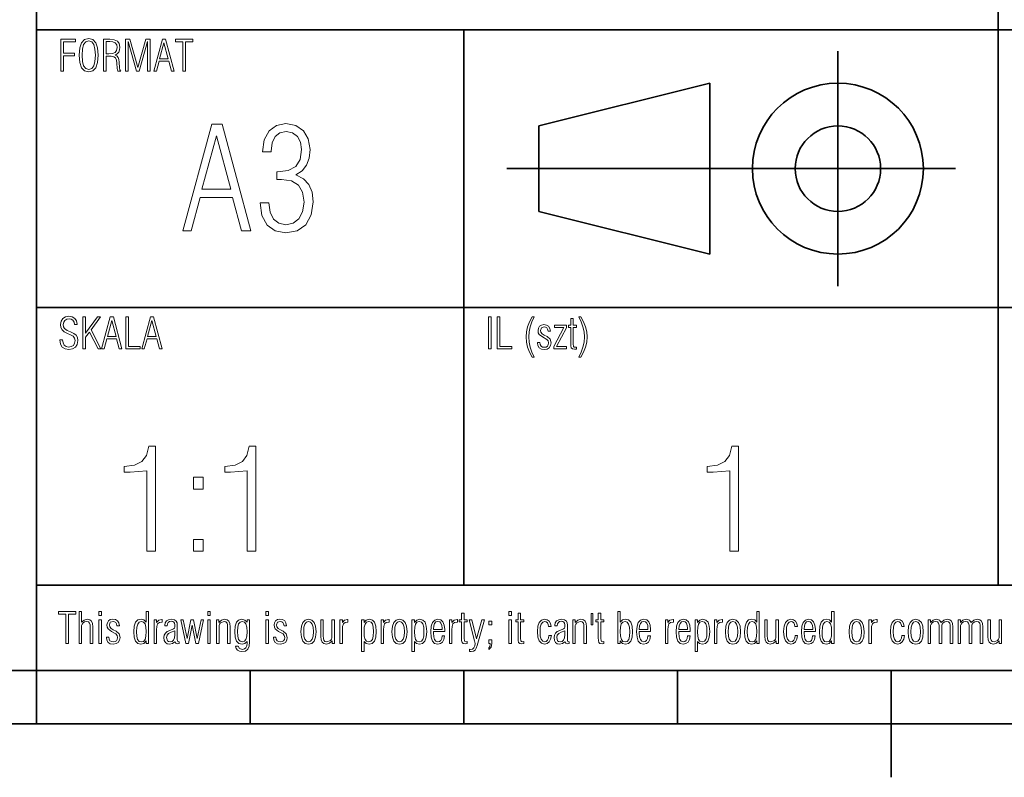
# Model space of a CAD drawing. Extents: x 0 to 420, y 0 to 297.
# Tile 5 of 9: x 219 to 265, y 5 to 40. Entities that reach past the tile are written whole.
import ezdxf

# ---------------------------------------------------------------- set-up
doc = ezdxf.new("R2010")
doc.units = 0

msp = doc.modelspace()

# ---------------------------------------------------------------- linework, layer by layer
at = {"color": 7, "lineweight": 35}
for p, q in [((220, 10), (220, 70)), ((265, 14), (265, 70)), ((220, 40), (385, 40)), ((240, 14), (240, 40)), ((257.5, 28), (257.5, 39)), ((243.5, 35.5), (251.5, 37.5)), ((251.5, 37.5), (251.5, 29.5)), ((243.5, 31.5), (243.5, 35.5)), ((242, 33.5), (263, 33.5)), ((251.5, 29.5), (243.5, 31.5)), ((220, 27), (385, 27)), ((220, 14), (385, 14)), ((10, 10), (410, 10)), ((220, 10), (220, 7.5)), ((220, 10), (410, 10)), ((230, 10), (230, 7.5)), ((240, 10), (240, 7.5)), ((250, 10), (250, 7.5)), ((260, 10), (260, 5)), ((110, 7.5), (310, 7.5))]:
    msp.add_line(p, q, dxfattribs=at)
at = {"color": 7, "lineweight": 13}
for points in [[(221.141, 38.061), (221.266, 38.061), (221.266, 38.788), (221.773, 38.788), (221.773, 38.903), (221.266, 38.903), (221.266, 39.444), (221.83, 39.444), (221.83, 39.561), (221.141, 39.561)], [(221.999, 38.812), (222.023, 38.468), (222.103, 38.224), (222.24, 38.077), (222.442, 38.031), (222.641, 38.077), (222.778, 38.222), (222.858, 38.466), (222.885, 38.812), (222.858, 39.156), (222.778, 39.398), (222.641, 39.543), (222.442, 39.591), (222.24, 39.543), (222.103, 39.398), (222.023, 39.154)], [(222.128, 38.812), (222.146, 39.102), (222.202, 39.309), (222.301, 39.434), (222.442, 39.477), (222.581, 39.434), (222.679, 39.309), (222.734, 39.102), (222.754, 38.812), (222.734, 38.52), (222.679, 38.313), (222.581, 38.188), (222.442, 38.148), (222.301, 38.188), (222.202, 38.313), (222.146, 38.52)], [(223.134, 38.061), (223.259, 38.061), (223.259, 38.76), (223.495, 38.76), (223.623, 38.742), (223.7, 38.685), (223.738, 38.585), (223.754, 38.436), (223.766, 38.194), (223.805, 38.061), (223.95, 38.061), (223.905, 38.132), (223.885, 38.226), (223.873, 38.49), (223.857, 38.613), (223.825, 38.707), (223.764, 38.776), (223.674, 38.82), (223.772, 38.874), (223.843, 38.953), (223.883, 39.056), (223.897, 39.187), (223.867, 39.354), (223.781, 39.47), (223.634, 39.539), (223.426, 39.561), (223.134, 39.561)], [(223.259, 38.87), (223.259, 39.45), (223.422, 39.45), (223.575, 39.434), (223.686, 39.386), (223.75, 39.299), (223.772, 39.172), (223.748, 39.028), (223.676, 38.933), (223.555, 38.885), (223.388, 38.87)], [(224.157, 38.061), (224.282, 38.061), (224.282, 39.454), (224.672, 38.061), (224.807, 38.061), (225.196, 39.454), (225.196, 38.061), (225.321, 38.061), (225.321, 39.561), (225.109, 39.561), (224.739, 38.236), (224.37, 39.561), (224.157, 39.561)], [(225.49, 38.061), (225.607, 38.061), (225.736, 38.532), (226.189, 38.532), (226.315, 38.061), (226.442, 38.061), (226.042, 39.561), (225.895, 39.561)], [(225.758, 38.647), (225.961, 39.396), (226.162, 38.647)], [(226.845, 38.061), (226.97, 38.061), (226.97, 39.44), (227.312, 39.44), (227.312, 39.561), (226.499, 39.561), (226.499, 39.44), (226.845, 39.44)], [(226.846, 30.584), (227.235, 30.584), (227.664, 32.154), (229.174, 32.154), (229.597, 30.584), (230.02, 30.584), (228.685, 35.584), (228.195, 35.584)], [(230.463, 31.906), (230.55, 31.302), (230.792, 30.852), (231.168, 30.584), (231.664, 30.49), (232.195, 30.584), (232.597, 30.872), (232.852, 31.336), (232.946, 31.946), (232.893, 32.396), (232.745, 32.758), (232.497, 33.027), (232.141, 33.215), (232.423, 33.403), (232.631, 33.664), (232.758, 33.993), (232.805, 34.389), (232.718, 34.893), (232.49, 35.275), (232.128, 35.523), (231.671, 35.611), (231.221, 35.523), (230.879, 35.268), (230.658, 34.852), (230.577, 34.295), (230.98, 34.295), (230.98, 34.315), (231.027, 34.711), (231.168, 35), (231.389, 35.174), (231.685, 35.242), (231.98, 35.181), (232.208, 35.013), (232.349, 34.745), (232.403, 34.389), (232.336, 33.926), (232.128, 33.604), (231.779, 33.416), (231.275, 33.356), (231.248, 33.356), (231.248, 32.987), (231.456, 32.993), (231.926, 32.926), (232.255, 32.732), (232.45, 32.403), (232.517, 31.933), (232.45, 31.483), (232.275, 31.148), (232.007, 30.94), (231.671, 30.872), (231.342, 30.94), (231.087, 31.134), (230.926, 31.463), (230.866, 31.906)], [(227.738, 32.537), (228.416, 35.034), (229.087, 32.537)], [(221.091, 25.488), (221.123, 25.289), (221.205, 25.146), (221.334, 25.059), (221.509, 25.029), (221.687, 25.059), (221.819, 25.142), (221.902, 25.272), (221.932, 25.45), (221.912, 25.587), (221.852, 25.697), (221.747, 25.786), (221.596, 25.86), (221.431, 25.925), (221.314, 26.009), (221.266, 26.094), (221.25, 26.197), (221.27, 26.307), (221.326, 26.396), (221.415, 26.452), (221.525, 26.474), (221.626, 26.456), (221.703, 26.404), (221.753, 26.319), (221.777, 26.203), (221.898, 26.203), (221.898, 26.213), (221.87, 26.372), (221.795, 26.491), (221.674, 26.565), (221.517, 26.591), (221.356, 26.561), (221.232, 26.481), (221.149, 26.358), (221.121, 26.203), (221.139, 26.06), (221.197, 25.947), (221.298, 25.856), (221.443, 25.782), (221.59, 25.723), (221.709, 25.659), (221.781, 25.566), (221.805, 25.45), (221.783, 25.321), (221.723, 25.226), (221.626, 25.168), (221.499, 25.148), (221.385, 25.17), (221.298, 25.234), (221.24, 25.341), (221.217, 25.488)], [(222.166, 25.061), (222.291, 25.061), (222.291, 25.603), (222.47, 25.846), (222.881, 25.061), (223.013, 25.061), (222.548, 25.951), (222.995, 26.561), (222.852, 26.561), (222.291, 25.792), (222.291, 26.561), (222.166, 26.561)], [(223.046, 25.061), (223.162, 25.061), (223.291, 25.532), (223.744, 25.532), (223.871, 25.061), (223.998, 25.061), (223.597, 26.561), (223.45, 26.561)], [(223.313, 25.647), (223.517, 26.396), (223.718, 25.647)], [(224.171, 25.061), (224.848, 25.061), (224.848, 25.174), (224.296, 25.174), (224.296, 26.561), (224.171, 26.561)], [(224.924, 25.061), (225.041, 25.061), (225.17, 25.532), (225.623, 25.532), (225.75, 25.061), (225.877, 25.061), (225.476, 26.561), (225.329, 26.561)], [(225.192, 25.647), (225.395, 26.396), (225.597, 25.647)], [(241.145, 25.061), (241.27, 25.061), (241.27, 26.561), (241.145, 26.561)], [(241.558, 25.061), (242.234, 25.061), (242.234, 25.174), (241.683, 25.174), (241.683, 26.561), (241.558, 26.561)], [(243.289, 24.679), (243.177, 24.914), (243.098, 25.146), (243.05, 25.383), (243.036, 25.621), (243.05, 25.856), (243.098, 26.092), (243.177, 26.328), (243.289, 26.561), (243.199, 26.561), (243.072, 26.33), (242.981, 26.094), (242.927, 25.858), (242.909, 25.621), (242.927, 25.381), (242.981, 25.144), (243.072, 24.91), (243.199, 24.679)], [(245.262, 25.055), (245.262, 25.146), (245.204, 25.14), (245.152, 25.148), (245.126, 25.176), (245.113, 25.303), (245.113, 26.068), (245.262, 26.068), (245.262, 26.166), (245.113, 26.166), (245.113, 26.479), (244.997, 26.479), (244.997, 26.166), (244.886, 26.166), (244.886, 26.068), (244.997, 26.068), (244.997, 25.327), (244.999, 25.2), (245.021, 25.111), (245.073, 25.061), (245.172, 25.045)], [(245.381, 24.679), (245.474, 24.679), (245.601, 24.912), (245.691, 25.144), (245.746, 25.381), (245.764, 25.621), (245.746, 25.858), (245.691, 26.094), (245.601, 26.33), (245.474, 26.561), (245.381, 26.561), (245.492, 26.328), (245.57, 26.092), (245.619, 25.856), (245.635, 25.621), (245.619, 25.383), (245.57, 25.146), (245.492, 24.912)], [(243.442, 25.361), (243.442, 25.351), (243.462, 25.212), (243.523, 25.111), (243.623, 25.051), (243.76, 25.029), (243.891, 25.053), (243.994, 25.113), (244.058, 25.212), (244.083, 25.339), (244.032, 25.514), (243.893, 25.639), (243.762, 25.705), (243.662, 25.768), (243.599, 25.836), (243.577, 25.929), (243.623, 26.05), (243.752, 26.094), (243.823, 26.08), (243.877, 26.042), (243.913, 25.977), (243.936, 25.889), (244.046, 25.889), (244.022, 26.021), (243.962, 26.118), (243.867, 26.174), (243.738, 26.195), (243.623, 26.174), (243.539, 26.118), (243.485, 26.034), (243.466, 25.927), (243.479, 25.818), (243.517, 25.74), (243.68, 25.625), (243.885, 25.504), (243.942, 25.434), (243.962, 25.337), (243.948, 25.252), (243.907, 25.188), (243.843, 25.148), (243.758, 25.134), (243.672, 25.148), (243.607, 25.19), (243.567, 25.262), (243.555, 25.361)], [(244.205, 25.061), (244.797, 25.061), (244.797, 25.166), (244.334, 25.166), (244.797, 26.05), (244.797, 26.166), (244.232, 26.166), (244.232, 26.064), (244.668, 26.064), (244.205, 25.166)], [(225.154, 15.584), (225.564, 15.584), (225.564, 20.51), (225.248, 20.51), (225.141, 20.074), (224.926, 19.785), (224.584, 19.611), (224.107, 19.55), (224.107, 19.295), (224.376, 19.289), (225.154, 19.349)], [(229.859, 15.584), (230.268, 15.584), (230.268, 20.51), (229.953, 20.51), (229.846, 20.074), (229.631, 19.785), (229.289, 19.611), (228.812, 19.55), (228.812, 19.295), (229.081, 19.289), (229.859, 19.349)], [(252.436, 15.584), (252.846, 15.584), (252.846, 20.51), (252.53, 20.51), (252.423, 20.074), (252.208, 19.785), (251.866, 19.611), (251.389, 19.55), (251.389, 19.295), (251.658, 19.289), (252.436, 19.349)], [(227.349, 18.49), (227.792, 18.49), (227.792, 19.047), (227.349, 19.047)], [(227.349, 15.584), (227.792, 15.584), (227.792, 16.141), (227.349, 16.141)], [(221.37, 11.268), (221.495, 11.268), (221.495, 12.647), (221.838, 12.647), (221.838, 12.768), (221.024, 12.768), (221.024, 12.647), (221.37, 12.647)], [(221.993, 11.268), (222.109, 11.268), (222.109, 12.112), (222.128, 12.174), (222.176, 12.235), (222.248, 12.277), (222.337, 12.295), (222.426, 12.277), (222.478, 12.224), (222.502, 12.136), (222.51, 12.013), (222.51, 11.268), (222.627, 11.268), (222.627, 12.051), (222.613, 12.204), (222.568, 12.313), (222.488, 12.38), (222.371, 12.402), (222.222, 12.365), (222.109, 12.263), (222.109, 12.768), (221.993, 12.768)], [(222.915, 12.577), (223.032, 12.577), (223.032, 12.768), (222.915, 12.768)], [(225.242, 12.768), (225.126, 12.768), (225.126, 12.271), (225.027, 12.371), (224.892, 12.406), (224.741, 12.367), (224.636, 12.259), (224.574, 12.073), (224.554, 11.818), (224.572, 11.56), (224.63, 11.379), (224.733, 11.272), (224.886, 11.238), (225.019, 11.272), (225.126, 11.383), (225.126, 11.268), (225.242, 11.268)], [(228.015, 12.577), (228.132, 12.577), (228.132, 12.768), (228.015, 12.768)], [(230.735, 12.577), (230.852, 12.577), (230.852, 12.768), (230.735, 12.768)], [(240.156, 11.262), (240.156, 11.353), (240.097, 11.347), (240.045, 11.355), (240.019, 11.383), (240.007, 11.51), (240.007, 12.275), (240.156, 12.275), (240.156, 12.373), (240.007, 12.373), (240.007, 12.686), (239.89, 12.686), (239.89, 12.373), (239.779, 12.373), (239.779, 12.275), (239.89, 12.275), (239.89, 11.534), (239.892, 11.407), (239.914, 11.318), (239.966, 11.268), (240.065, 11.252)], [(242.103, 12.577), (242.219, 12.577), (242.219, 12.768), (242.103, 12.768)], [(242.801, 11.262), (242.801, 11.353), (242.743, 11.347), (242.691, 11.355), (242.664, 11.383), (242.652, 11.51), (242.652, 12.275), (242.801, 12.275), (242.801, 12.373), (242.652, 12.373), (242.652, 12.686), (242.536, 12.686), (242.536, 12.373), (242.425, 12.373), (242.425, 12.275), (242.536, 12.275), (242.536, 11.534), (242.538, 11.407), (242.56, 11.318), (242.612, 11.268), (242.711, 11.252)], [(246.039, 12.678), (245.954, 12.678), (245.954, 12.134), (246.039, 12.134)], [(246.554, 11.262), (246.554, 11.353), (246.496, 11.347), (246.444, 11.355), (246.417, 11.383), (246.405, 11.51), (246.405, 12.275), (246.554, 12.275), (246.554, 12.373), (246.405, 12.373), (246.405, 12.686), (246.289, 12.686), (246.289, 12.373), (246.178, 12.373), (246.178, 12.275), (246.289, 12.275), (246.289, 11.534), (246.291, 11.407), (246.313, 11.318), (246.365, 11.268), (246.464, 11.252)], [(247.201, 11.268), (247.317, 11.268), (247.317, 11.383), (247.422, 11.272), (247.557, 11.238), (247.708, 11.272), (247.811, 11.379), (247.869, 11.56), (247.889, 11.818), (247.867, 12.073), (247.805, 12.259), (247.7, 12.367), (247.551, 12.406), (247.416, 12.371), (247.317, 12.271), (247.317, 12.768), (247.201, 12.768)], [(253.823, 12.768), (253.706, 12.768), (253.706, 12.271), (253.607, 12.371), (253.472, 12.406), (253.321, 12.367), (253.217, 12.259), (253.154, 12.073), (253.134, 11.818), (253.152, 11.56), (253.211, 11.379), (253.313, 11.272), (253.466, 11.238), (253.599, 11.272), (253.706, 11.383), (253.706, 11.268), (253.823, 11.268)], [(257.322, 12.768), (257.205, 12.768), (257.205, 12.271), (257.107, 12.371), (256.972, 12.406), (256.821, 12.367), (256.716, 12.259), (256.654, 12.073), (256.634, 11.818), (256.652, 11.56), (256.71, 11.379), (256.813, 11.272), (256.966, 11.238), (257.099, 11.272), (257.205, 11.383), (257.205, 11.268), (257.322, 11.268)], [(222.915, 11.268), (223.032, 11.268), (223.032, 12.373), (222.915, 12.373)], [(223.271, 11.568), (223.271, 11.558), (223.291, 11.419), (223.352, 11.318), (223.452, 11.258), (223.589, 11.236), (223.72, 11.26), (223.823, 11.32), (223.887, 11.419), (223.911, 11.546), (223.861, 11.721), (223.722, 11.846), (223.591, 11.912), (223.491, 11.975), (223.428, 12.043), (223.406, 12.136), (223.452, 12.257), (223.581, 12.301), (223.652, 12.287), (223.706, 12.249), (223.742, 12.184), (223.764, 12.096), (223.875, 12.096), (223.851, 12.229), (223.791, 12.325), (223.696, 12.382), (223.567, 12.402), (223.452, 12.382), (223.368, 12.325), (223.313, 12.241), (223.295, 12.134), (223.307, 12.025), (223.346, 11.947), (223.509, 11.832), (223.714, 11.711), (223.77, 11.641), (223.791, 11.544), (223.777, 11.459), (223.736, 11.395), (223.672, 11.355), (223.587, 11.341), (223.501, 11.355), (223.436, 11.397), (223.396, 11.469), (223.384, 11.568)], [(225.126, 11.822), (225.113, 11.608), (225.075, 11.457), (225.007, 11.367), (224.9, 11.339), (224.797, 11.367), (224.729, 11.455), (224.691, 11.604), (224.681, 11.818), (224.693, 12.029), (224.733, 12.178), (224.801, 12.269), (224.904, 12.299), (225.009, 12.269), (225.077, 12.18), (225.113, 12.031)], [(225.502, 11.268), (225.619, 11.268), (225.619, 11.908), (225.627, 12.069), (225.665, 12.18), (225.746, 12.245), (225.883, 12.271), (225.883, 12.39), (225.86, 12.39), (225.715, 12.355), (225.619, 12.253), (225.619, 12.373), (225.502, 12.373)], [(226.67, 11.264), (226.67, 11.351), (226.658, 11.351), (226.593, 11.379), (226.585, 11.473), (226.585, 12.13), (226.577, 12.231), (226.541, 12.315), (226.448, 12.378), (226.309, 12.4), (226.181, 12.38), (226.084, 12.323), (226.021, 12.237), (226.001, 12.124), (226.001, 12.1), (226.116, 12.1), (226.128, 12.188), (226.164, 12.255), (226.223, 12.293), (226.305, 12.307), (226.378, 12.297), (226.428, 12.267), (226.458, 12.214), (226.468, 12.138), (226.468, 12.045), (226.452, 11.983), (226.408, 11.945), (226.237, 11.882), (226.114, 11.824), (226.03, 11.751), (225.979, 11.661), (225.963, 11.542), (225.979, 11.413), (226.032, 11.316), (226.112, 11.258), (226.223, 11.236), (226.358, 11.266), (226.464, 11.349), (226.513, 11.276), (226.587, 11.254)], [(226.746, 12.373), (226.98, 11.268), (227.105, 11.268), (227.28, 12.132), (227.457, 11.268), (227.578, 11.268), (227.815, 12.373), (227.705, 12.373), (227.521, 11.494), (227.342, 12.373), (227.217, 12.373), (227.044, 11.494), (226.859, 12.373)], [(228.015, 11.268), (228.132, 11.268), (228.132, 12.373), (228.015, 12.373)], [(228.943, 11.268), (229.06, 11.268), (229.06, 12.051), (229.046, 12.204), (228.999, 12.313), (228.919, 12.38), (228.8, 12.402), (228.651, 12.365), (228.53, 12.253), (228.53, 12.373), (228.421, 12.373), (228.421, 11.268), (228.538, 11.268), (228.538, 12.112), (228.558, 12.174), (228.609, 12.235), (228.772, 12.295), (228.862, 12.277), (228.915, 12.222), (228.937, 12.134), (228.943, 12.013)], [(229.849, 11.367), (229.849, 11.28), (229.833, 11.155), (229.793, 11.067), (229.724, 11.012), (229.634, 10.992), (229.491, 11.033), (229.428, 11.143), (229.309, 11.143), (229.338, 11.039), (229.4, 10.958), (229.493, 10.906), (229.607, 10.886), (229.781, 10.914), (229.891, 10.996), (229.948, 11.139), (229.966, 11.343), (229.966, 12.371), (229.849, 12.371), (229.849, 12.257), (229.742, 12.365), (229.609, 12.402), (229.456, 12.365), (229.354, 12.259), (229.295, 12.078), (229.277, 11.822), (229.297, 11.564), (229.36, 11.379), (229.464, 11.27), (229.615, 11.234), (229.75, 11.268)], [(229.849, 11.818), (229.837, 11.606), (229.801, 11.457), (229.732, 11.369), (229.628, 11.341), (229.525, 11.369), (229.456, 11.459), (229.416, 11.608), (229.404, 11.822), (229.414, 12.033), (229.452, 12.182), (229.521, 12.271), (229.623, 12.301), (229.73, 12.271), (229.799, 12.18), (229.837, 12.029)], [(230.735, 11.268), (230.852, 11.268), (230.852, 12.373), (230.735, 12.373)], [(231.091, 11.568), (231.091, 11.558), (231.111, 11.419), (231.172, 11.318), (231.272, 11.258), (231.409, 11.236), (231.54, 11.26), (231.643, 11.32), (231.707, 11.419), (231.732, 11.546), (231.681, 11.721), (231.542, 11.846), (231.411, 11.912), (231.311, 11.975), (231.248, 12.043), (231.226, 12.136), (231.272, 12.257), (231.401, 12.301), (231.472, 12.287), (231.526, 12.249), (231.562, 12.184), (231.585, 12.096), (231.695, 12.096), (231.671, 12.229), (231.611, 12.325), (231.516, 12.382), (231.387, 12.402), (231.272, 12.382), (231.188, 12.325), (231.134, 12.241), (231.115, 12.134), (231.128, 12.025), (231.166, 11.947), (231.329, 11.832), (231.534, 11.711), (231.591, 11.641), (231.611, 11.544), (231.597, 11.459), (231.556, 11.395), (231.492, 11.355), (231.407, 11.341), (231.321, 11.355), (231.256, 11.397), (231.216, 11.469), (231.204, 11.568)], [(232.374, 11.818), (232.394, 11.562), (232.46, 11.381), (232.571, 11.272), (232.728, 11.238), (232.883, 11.272), (232.994, 11.381), (233.06, 11.562), (233.083, 11.818), (233.058, 12.071), (232.992, 12.253), (232.881, 12.361), (232.728, 12.4), (232.573, 12.361), (232.462, 12.253), (232.396, 12.071)], [(232.501, 11.818), (232.515, 12.023), (232.557, 12.172), (232.63, 12.261), (232.728, 12.291), (232.827, 12.261), (232.897, 12.172), (232.942, 12.023), (232.958, 11.818), (232.942, 11.61), (232.897, 11.463), (232.825, 11.373), (232.728, 11.345), (232.63, 11.373), (232.557, 11.463), (232.515, 11.61)], [(233.419, 12.373), (233.302, 12.373), (233.302, 11.588), (233.314, 11.435), (233.36, 11.327), (233.441, 11.262), (233.562, 11.24), (233.709, 11.274), (233.832, 11.389), (233.832, 11.268), (233.94, 11.268), (233.94, 12.373), (233.823, 12.373), (233.823, 11.53), (233.801, 11.465), (233.751, 11.405), (233.59, 11.347), (233.497, 11.363), (233.447, 11.417), (233.423, 11.504), (233.419, 11.627)], [(234.194, 11.268), (234.311, 11.268), (234.311, 11.908), (234.319, 12.069), (234.357, 12.18), (234.438, 12.245), (234.574, 12.271), (234.574, 12.39), (234.552, 12.39), (234.407, 12.355), (234.311, 12.253), (234.311, 12.373), (234.194, 12.373)], [(235.211, 10.886), (235.328, 10.886), (235.328, 11.367), (235.426, 11.268), (235.561, 11.234), (235.71, 11.27), (235.815, 11.379), (235.877, 11.564), (235.899, 11.822), (235.879, 12.078), (235.821, 12.259), (235.718, 12.363), (235.567, 12.4), (235.432, 12.363), (235.328, 12.255), (235.328, 12.373), (235.211, 12.373)], [(235.328, 11.816), (235.338, 12.027), (235.376, 12.178), (235.444, 12.269), (235.553, 12.299), (235.654, 12.269), (235.722, 12.18), (235.76, 12.031), (235.772, 11.822), (235.758, 11.608), (235.718, 11.459), (235.65, 11.369), (235.549, 11.341), (235.442, 11.369), (235.374, 11.457), (235.338, 11.606)], [(236.123, 11.268), (236.24, 11.268), (236.24, 11.908), (236.248, 12.069), (236.286, 12.18), (236.366, 12.245), (236.503, 12.271), (236.503, 12.39), (236.481, 12.39), (236.336, 12.355), (236.24, 12.253), (236.24, 12.373), (236.123, 12.373)], [(236.632, 11.818), (236.652, 11.562), (236.719, 11.381), (236.83, 11.272), (236.987, 11.238), (237.142, 11.272), (237.252, 11.381), (237.319, 11.562), (237.341, 11.818), (237.317, 12.071), (237.25, 12.253), (237.14, 12.361), (236.987, 12.4), (236.832, 12.361), (236.721, 12.253), (236.654, 12.071)], [(236.759, 11.818), (236.773, 12.023), (236.815, 12.172), (236.888, 12.261), (236.987, 12.291), (237.085, 12.261), (237.156, 12.172), (237.2, 12.023), (237.216, 11.818), (237.2, 11.61), (237.156, 11.463), (237.083, 11.373), (236.987, 11.345), (236.888, 11.373), (236.815, 11.463), (236.773, 11.61)], [(237.568, 10.886), (237.685, 10.886), (237.685, 11.367), (237.784, 11.268), (237.919, 11.234), (238.068, 11.27), (238.172, 11.379), (238.235, 11.564), (238.257, 11.822), (238.237, 12.078), (238.179, 12.259), (238.076, 12.363), (237.925, 12.4), (237.79, 12.363), (237.685, 12.255), (237.685, 12.373), (237.568, 12.373)], [(237.685, 11.816), (237.695, 12.027), (237.734, 12.178), (237.802, 12.269), (237.911, 12.299), (238.011, 12.269), (238.08, 12.18), (238.118, 12.031), (238.13, 11.822), (238.116, 11.608), (238.076, 11.459), (238.007, 11.369), (237.907, 11.341), (237.8, 11.369), (237.732, 11.457), (237.695, 11.606)], [(239.095, 11.622), (238.976, 11.622), (238.958, 11.5), (238.917, 11.413), (238.855, 11.359), (238.774, 11.343), (238.686, 11.369), (238.623, 11.447), (238.587, 11.58), (238.575, 11.767), (238.575, 11.83), (239.101, 11.83), (239.101, 11.922), (239.079, 12.13), (239.018, 12.279), (238.919, 12.369), (238.785, 12.4), (238.634, 12.363), (238.529, 12.255), (238.466, 12.073), (238.448, 11.818), (238.466, 11.56), (238.527, 11.379), (238.628, 11.272), (238.774, 11.238), (238.903, 11.264), (239, 11.335), (239.064, 11.453)], [(238.575, 11.929), (238.575, 11.939), (238.587, 12.094), (238.628, 12.206), (238.692, 12.273), (238.783, 12.297), (238.865, 12.275), (238.926, 12.214), (238.966, 12.114), (238.98, 11.977), (238.978, 11.929)], [(239.322, 11.268), (239.439, 11.268), (239.439, 11.908), (239.447, 12.069), (239.485, 12.18), (239.566, 12.245), (239.703, 12.271), (239.703, 12.39), (239.681, 12.39), (239.536, 12.355), (239.439, 12.253), (239.439, 12.373), (239.322, 12.373)], [(240.625, 11.171), (240.957, 12.373), (240.836, 12.373), (240.593, 11.484), (240.363, 12.373), (240.244, 12.373), (240.5, 11.393), (240.522, 11.264), (240.508, 11.151), (240.468, 11.063), (240.405, 11.008), (240.323, 10.988), (240.262, 10.996), (240.262, 10.894), (240.339, 10.884), (240.446, 10.902), (240.524, 10.952), (240.579, 11.043)], [(241.166, 12.14), (241.299, 12.14), (241.299, 12.307), (241.166, 12.307)], [(242.103, 11.268), (242.219, 11.268), (242.219, 12.373), (242.103, 12.373)], [(244.09, 11.645), (243.971, 11.645), (243.951, 11.514), (243.911, 11.421), (243.85, 11.363), (243.776, 11.345), (243.685, 11.375), (243.619, 11.465), (243.574, 11.614), (243.56, 11.82), (243.574, 12.025), (243.617, 12.174), (243.685, 12.263), (243.78, 12.295), (243.848, 12.279), (243.907, 12.233), (243.945, 12.158), (243.963, 12.059), (244.078, 12.059), (244.05, 12.202), (243.989, 12.311), (243.895, 12.378), (243.776, 12.402), (243.627, 12.363), (243.52, 12.255), (243.456, 12.073), (243.436, 11.82), (243.456, 11.566), (243.52, 11.383), (243.625, 11.274), (243.77, 11.238), (243.897, 11.264), (243.993, 11.341), (244.058, 11.467)], [(244.923, 11.264), (244.923, 11.351), (244.911, 11.351), (244.847, 11.379), (244.839, 11.473), (244.839, 12.13), (244.831, 12.231), (244.795, 12.315), (244.702, 12.378), (244.563, 12.4), (244.434, 12.38), (244.338, 12.323), (244.275, 12.237), (244.255, 12.124), (244.255, 12.1), (244.37, 12.1), (244.382, 12.188), (244.418, 12.255), (244.477, 12.293), (244.559, 12.307), (244.632, 12.297), (244.682, 12.267), (244.712, 12.214), (244.722, 12.138), (244.722, 12.045), (244.706, 11.983), (244.662, 11.945), (244.491, 11.882), (244.368, 11.824), (244.283, 11.751), (244.233, 11.661), (244.217, 11.542), (244.233, 11.413), (244.285, 11.316), (244.366, 11.258), (244.477, 11.236), (244.611, 11.266), (244.718, 11.349), (244.766, 11.276), (244.841, 11.254)], [(245.616, 11.268), (245.733, 11.268), (245.733, 12.051), (245.719, 12.204), (245.672, 12.313), (245.592, 12.38), (245.473, 12.402), (245.324, 12.365), (245.203, 12.253), (245.203, 12.373), (245.095, 12.373), (245.095, 11.268), (245.211, 11.268), (245.211, 12.112), (245.232, 12.174), (245.282, 12.235), (245.445, 12.295), (245.536, 12.277), (245.588, 12.222), (245.61, 12.134), (245.616, 12.013)], [(247.317, 11.822), (247.328, 12.031), (247.364, 12.18), (247.432, 12.269), (247.539, 12.299), (247.64, 12.269), (247.708, 12.178), (247.748, 12.029), (247.762, 11.818), (247.75, 11.604), (247.712, 11.455), (247.644, 11.367), (247.543, 11.339), (247.434, 11.367), (247.366, 11.457), (247.328, 11.608)], [(248.727, 11.622), (248.608, 11.622), (248.59, 11.5), (248.55, 11.413), (248.487, 11.359), (248.407, 11.343), (248.318, 11.369), (248.256, 11.447), (248.219, 11.58), (248.207, 11.767), (248.207, 11.83), (248.733, 11.83), (248.733, 11.922), (248.711, 12.13), (248.65, 12.279), (248.552, 12.369), (248.417, 12.4), (248.266, 12.363), (248.161, 12.255), (248.099, 12.073), (248.081, 11.818), (248.099, 11.56), (248.159, 11.379), (248.26, 11.272), (248.407, 11.238), (248.536, 11.264), (248.632, 11.335), (248.697, 11.453)], [(248.207, 11.929), (248.207, 11.939), (248.219, 12.094), (248.26, 12.206), (248.324, 12.273), (248.415, 12.297), (248.497, 12.275), (248.558, 12.214), (248.598, 12.114), (248.612, 11.977), (248.61, 11.929)], [(249.426, 11.268), (249.542, 11.268), (249.542, 11.908), (249.55, 12.069), (249.589, 12.18), (249.669, 12.245), (249.806, 12.271), (249.806, 12.39), (249.784, 12.39), (249.639, 12.355), (249.542, 12.253), (249.542, 12.373), (249.426, 12.373)], [(250.581, 11.622), (250.462, 11.622), (250.444, 11.5), (250.404, 11.413), (250.342, 11.359), (250.261, 11.343), (250.172, 11.369), (250.11, 11.447), (250.074, 11.58), (250.062, 11.767), (250.062, 11.83), (250.587, 11.83), (250.587, 11.922), (250.565, 12.13), (250.505, 12.279), (250.406, 12.369), (250.271, 12.4), (250.12, 12.363), (250.015, 12.255), (249.953, 12.073), (249.935, 11.818), (249.953, 11.56), (250.013, 11.379), (250.114, 11.272), (250.261, 11.238), (250.39, 11.264), (250.487, 11.335), (250.551, 11.453)], [(250.062, 11.929), (250.062, 11.939), (250.074, 12.094), (250.114, 12.206), (250.179, 12.273), (250.269, 12.297), (250.352, 12.275), (250.412, 12.214), (250.452, 12.114), (250.466, 11.977), (250.464, 11.929)], [(250.813, 10.886), (250.93, 10.886), (250.93, 11.367), (251.028, 11.268), (251.163, 11.234), (251.312, 11.27), (251.417, 11.379), (251.479, 11.564), (251.501, 11.822), (251.481, 12.078), (251.423, 12.259), (251.32, 12.363), (251.169, 12.4), (251.034, 12.363), (250.93, 12.255), (250.93, 12.373), (250.813, 12.373)], [(250.93, 11.816), (250.94, 12.027), (250.978, 12.178), (251.046, 12.269), (251.155, 12.299), (251.256, 12.269), (251.324, 12.18), (251.362, 12.031), (251.374, 11.822), (251.36, 11.608), (251.32, 11.459), (251.252, 11.369), (251.151, 11.341), (251.044, 11.369), (250.976, 11.457), (250.94, 11.606)], [(251.725, 11.268), (251.842, 11.268), (251.842, 11.908), (251.85, 12.069), (251.888, 12.18), (251.968, 12.245), (252.105, 12.271), (252.105, 12.39), (252.083, 12.39), (251.938, 12.355), (251.842, 12.253), (251.842, 12.373), (251.725, 12.373)], [(252.234, 11.818), (252.254, 11.562), (252.321, 11.381), (252.432, 11.272), (252.589, 11.238), (252.744, 11.272), (252.854, 11.381), (252.921, 11.562), (252.943, 11.818), (252.919, 12.071), (252.852, 12.253), (252.742, 12.361), (252.589, 12.4), (252.434, 12.361), (252.323, 12.253), (252.256, 12.071)], [(252.361, 11.818), (252.375, 12.023), (252.417, 12.172), (252.49, 12.261), (252.589, 12.291), (252.687, 12.261), (252.758, 12.172), (252.802, 12.023), (252.818, 11.818), (252.802, 11.61), (252.758, 11.463), (252.685, 11.373), (252.589, 11.345), (252.49, 11.373), (252.417, 11.463), (252.375, 11.61)], [(253.706, 11.822), (253.694, 11.608), (253.656, 11.457), (253.587, 11.367), (253.481, 11.339), (253.378, 11.367), (253.309, 11.455), (253.271, 11.604), (253.261, 11.818), (253.273, 12.029), (253.313, 12.178), (253.382, 12.269), (253.485, 12.299), (253.589, 12.269), (253.658, 12.18), (253.694, 12.031)], [(254.195, 12.373), (254.079, 12.373), (254.079, 11.588), (254.091, 11.435), (254.137, 11.327), (254.217, 11.262), (254.338, 11.24), (254.485, 11.274), (254.608, 11.389), (254.608, 11.268), (254.717, 11.268), (254.717, 12.373), (254.6, 12.373), (254.6, 11.53), (254.578, 11.465), (254.528, 11.405), (254.366, 11.347), (254.274, 11.363), (254.223, 11.417), (254.199, 11.504), (254.195, 11.627)], [(255.617, 11.645), (255.498, 11.645), (255.478, 11.514), (255.438, 11.421), (255.377, 11.363), (255.303, 11.345), (255.212, 11.375), (255.146, 11.465), (255.101, 11.614), (255.087, 11.82), (255.101, 12.025), (255.144, 12.174), (255.212, 12.263), (255.307, 12.295), (255.375, 12.279), (255.434, 12.233), (255.472, 12.158), (255.49, 12.059), (255.605, 12.059), (255.577, 12.202), (255.516, 12.311), (255.421, 12.378), (255.303, 12.402), (255.154, 12.363), (255.047, 12.255), (254.983, 12.073), (254.962, 11.82), (254.983, 11.566), (255.047, 11.383), (255.152, 11.274), (255.297, 11.238), (255.423, 11.264), (255.52, 11.341), (255.585, 11.467)], [(256.438, 11.622), (256.319, 11.622), (256.301, 11.5), (256.261, 11.413), (256.199, 11.359), (256.118, 11.343), (256.03, 11.369), (255.967, 11.447), (255.931, 11.58), (255.919, 11.767), (255.919, 11.83), (256.444, 11.83), (256.444, 11.922), (256.422, 12.13), (256.362, 12.279), (256.263, 12.369), (256.128, 12.4), (255.977, 12.363), (255.872, 12.255), (255.81, 12.073), (255.792, 11.818), (255.81, 11.56), (255.87, 11.379), (255.971, 11.272), (256.118, 11.238), (256.247, 11.264), (256.344, 11.335), (256.408, 11.453)], [(255.919, 11.929), (255.919, 11.939), (255.931, 12.094), (255.971, 12.206), (256.036, 12.273), (256.126, 12.297), (256.209, 12.275), (256.269, 12.214), (256.309, 12.114), (256.323, 11.977), (256.321, 11.929)], [(257.205, 11.822), (257.193, 11.608), (257.155, 11.457), (257.087, 11.367), (256.98, 11.339), (256.877, 11.367), (256.809, 11.455), (256.77, 11.604), (256.76, 11.818), (256.772, 12.029), (256.813, 12.178), (256.881, 12.269), (256.984, 12.299), (257.089, 12.269), (257.157, 12.18), (257.193, 12.031)], [(258.021, 11.818), (258.041, 11.562), (258.107, 11.381), (258.218, 11.272), (258.375, 11.238), (258.53, 11.272), (258.641, 11.381), (258.707, 11.562), (258.73, 11.818), (258.705, 12.071), (258.639, 12.253), (258.528, 12.361), (258.375, 12.4), (258.22, 12.361), (258.109, 12.253), (258.043, 12.071)], [(258.148, 11.818), (258.162, 12.023), (258.204, 12.172), (258.277, 12.261), (258.375, 12.291), (258.474, 12.261), (258.544, 12.172), (258.589, 12.023), (258.605, 11.818), (258.589, 11.61), (258.544, 11.463), (258.472, 11.373), (258.375, 11.345), (258.277, 11.373), (258.204, 11.463), (258.162, 11.61)], [(258.953, 11.268), (259.07, 11.268), (259.07, 11.908), (259.078, 12.069), (259.116, 12.18), (259.197, 12.245), (259.334, 12.271), (259.334, 12.39), (259.311, 12.39), (259.166, 12.355), (259.07, 12.253), (259.07, 12.373), (258.953, 12.373)], [(260.612, 11.645), (260.493, 11.645), (260.473, 11.514), (260.433, 11.421), (260.372, 11.363), (260.298, 11.345), (260.207, 11.375), (260.141, 11.465), (260.097, 11.614), (260.083, 11.82), (260.097, 12.025), (260.139, 12.174), (260.207, 12.263), (260.302, 12.295), (260.37, 12.279), (260.429, 12.233), (260.467, 12.158), (260.485, 12.059), (260.6, 12.059), (260.572, 12.202), (260.511, 12.311), (260.417, 12.378), (260.298, 12.402), (260.149, 12.363), (260.042, 12.255), (259.978, 12.073), (259.958, 11.82), (259.978, 11.566), (260.042, 11.383), (260.147, 11.274), (260.292, 11.238), (260.419, 11.264), (260.515, 11.341), (260.58, 11.467)], [(260.787, 11.818), (260.807, 11.562), (260.874, 11.381), (260.985, 11.272), (261.142, 11.238), (261.297, 11.272), (261.407, 11.381), (261.474, 11.562), (261.496, 11.818), (261.472, 12.071), (261.405, 12.253), (261.295, 12.361), (261.142, 12.4), (260.987, 12.361), (260.876, 12.253), (260.809, 12.071)], [(260.914, 11.818), (260.928, 12.023), (260.97, 12.172), (261.043, 12.261), (261.142, 12.291), (261.24, 12.261), (261.311, 12.172), (261.355, 12.023), (261.371, 11.818), (261.355, 11.61), (261.311, 11.463), (261.238, 11.373), (261.142, 11.345), (261.043, 11.373), (260.97, 11.463), (260.928, 11.61)], [(261.723, 11.268), (261.84, 11.268), (261.84, 12.114), (261.858, 12.174), (261.909, 12.233), (261.981, 12.275), (262.07, 12.293), (262.164, 12.273), (262.215, 12.22), (262.235, 12.132), (262.241, 12.013), (262.241, 11.268), (262.358, 11.268), (262.358, 12.12), (262.376, 12.176), (262.426, 12.233), (262.499, 12.275), (262.587, 12.293), (262.682, 12.273), (262.732, 12.218), (262.752, 12.132), (262.758, 12.013), (262.758, 11.268), (262.875, 11.268), (262.875, 12.051), (262.861, 12.204), (262.817, 12.313), (262.736, 12.38), (262.619, 12.402), (262.464, 12.361), (262.34, 12.245), (262.249, 12.359), (262.102, 12.402), (261.951, 12.363), (261.828, 12.253), (261.828, 12.373), (261.723, 12.373)], [(263.127, 11.268), (263.244, 11.268), (263.244, 12.114), (263.262, 12.174), (263.312, 12.233), (263.385, 12.275), (263.473, 12.293), (263.568, 12.273), (263.618, 12.22), (263.638, 12.132), (263.644, 12.013), (263.644, 11.268), (263.761, 11.268), (263.761, 12.12), (263.779, 12.176), (263.83, 12.233), (263.902, 12.275), (263.991, 12.293), (264.085, 12.273), (264.136, 12.218), (264.156, 12.132), (264.162, 12.013), (264.162, 11.268), (264.279, 11.268), (264.279, 12.051), (264.264, 12.204), (264.22, 12.313), (264.14, 12.38), (264.023, 12.402), (263.868, 12.361), (263.743, 12.245), (263.652, 12.359), (263.505, 12.402), (263.354, 12.363), (263.232, 12.253), (263.232, 12.373), (263.127, 12.373)], [(264.639, 12.373), (264.522, 12.373), (264.522, 11.588), (264.534, 11.435), (264.581, 11.327), (264.661, 11.262), (264.782, 11.24), (264.929, 11.274), (265.052, 11.389), (265.052, 11.268), (265.16, 11.268), (265.16, 12.373), (265.044, 12.373), (265.044, 11.53), (265.021, 11.465), (264.971, 11.405), (264.81, 11.347), (264.717, 11.363), (264.667, 11.417), (264.643, 11.504), (264.639, 11.627)], [(226.468, 11.86), (226.468, 11.677), (226.452, 11.528), (226.412, 11.423), (226.344, 11.361), (226.247, 11.341), (226.179, 11.353), (226.128, 11.393), (226.086, 11.542), (226.108, 11.649), (226.181, 11.727), (226.299, 11.792)], [(244.722, 11.86), (244.722, 11.677), (244.706, 11.528), (244.666, 11.423), (244.597, 11.361), (244.501, 11.341), (244.432, 11.353), (244.382, 11.393), (244.34, 11.542), (244.362, 11.649), (244.434, 11.727), (244.553, 11.792)], [(241.16, 11.268), (241.231, 11.268), (241.233, 11.226), (241.217, 11.131), (241.164, 11.069), (241.164, 10.99), (241.267, 11.087), (241.299, 11.268), (241.299, 11.445), (241.16, 11.445)]]:
    msp.add_lwpolyline(points, close=True, dxfattribs=at)
at = {"color": 7, "lineweight": 35}
for radius in [4, 2]:
    msp.add_circle((257.5, 33.5), radius, dxfattribs=at)

doc.saveas('drawing.dxf')
